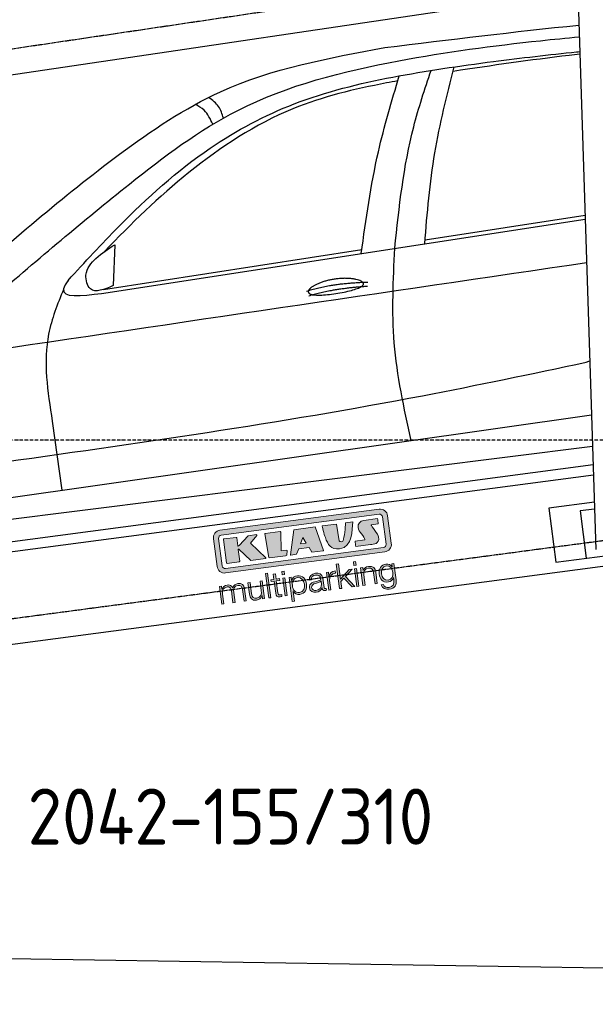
# Model space of a CAD drawing. Header units: millimetres. Extents: x 200 to 5833, y 92 to 4850.
# Tile 2 of 4: x 1731 to 3423, y 92 to 2987. Entities that reach past the tile are written whole.
import ezdxf

# ---------------------------------------------------------------- set-up
doc = ezdxf.new("R2010")
doc.units = ezdxf.units.MM
doc.linetypes.add('GEN3', pattern=[6.25, 5, -1.25])
doc.linetypes.add('GEN7', pattern=[15, 10, -2.5, 0, -2.5])
for name, color, linetype in [('3', 6, 'GEN3'), ('7', 4, 'GEN7'), ('car', 10, 'Continuous'), ('Logo', 7, 'Continuous')]:
    doc.layers.add(name, color=color, linetype=linetype)
doc.styles.get("Standard").update_dxf_attribs({"font": 'ISOCP.SHX'})

# ---------------------------------------------------------------- blocks, each defined once
blk = doc.blocks.new('KLAUS')
at = {"layer": 'Logo'}
h = blk.add_hatch(color=8, dxfattribs=at)
h.dxf.hatch_style = 2
edge = h.paths.add_edge_path()
edge.add_spline(control_points=[(3.6, 29.09), (2.88, 29.09), (2.3, 28.51), (2.3, 27.8), (2.3, 27.8), (2.3, 16.11), (2.3, 16.11), (2.3, 15.39), (2.88, 14.81), (3.6, 14.81), (3.6, 14.81), (71.16, 14.81), (71.16, 14.81), (71.88, 14.81), (72.46, 15.39), (72.46, 16.11), (72.46, 16.11), (72.46, 27.8), (72.46, 27.8), (72.46, 28.51), (71.88, 29.09), (71.16, 29.09), (71.16, 29.09), (3.6, 29.09), (3.6, 29.09), (3.6, 29.09), (3.6, 29.09), (3.6, 29.09)], knot_values=[0, 0, 0, 0, 1, 1, 1, 2, 2, 2, 3, 3, 3, 4, 4, 4, 5, 5, 5, 6, 6, 6, 7, 7, 7, 8, 8, 8, 9, 9, 9, 9], degree=3, periodic=0)
edge = h.paths.add_edge_path()
edge.add_spline(control_points=[(3.35, 31.23), (3.35, 31.23), (71.47, 31.23), (71.47, 31.23), (73.26, 31.23), (74.71, 29.77), (74.71, 27.99), (74.71, 27.99), (74.71, 16.17), (74.71, 16.17), (74.71, 14.38), (73.26, 12.93), (71.47, 12.93), (71.47, 12.93), (3.35, 12.93), (3.35, 12.93), (1.56, 12.93), (0.11, 14.38), (0.11, 16.17), (0.11, 16.17), (0.11, 27.99), (0.11, 27.99), (0.11, 29.77), (1.56, 31.23), (3.35, 31.23), (3.35, 31.23), (3.35, 31.23), (3.35, 31.23)], knot_values=[0, 0, 0, 0, 1, 1, 1, 2, 2, 2, 3, 3, 3, 4, 4, 4, 5, 5, 5, 6, 6, 6, 7, 7, 7, 8, 8, 8, 9, 9, 9, 9], degree=3, periodic=0)
h = blk.add_hatch(color=8, dxfattribs=at)
h.dxf.hatch_style = 2
edge = h.paths.add_edge_path()
edge.add_spline(control_points=[(4.5, 27.33), (4.5, 27.33), (9.7, 27.33), (9.7, 27.33), (9.84, 27.33), (9.96, 27.22), (9.96, 27.08), (9.96, 27.08), (9.96, 23.69), (9.96, 23.69), (9.96, 23.69), (9.94, 23.64), (10.04, 23.59), (10.14, 23.53), (10.2, 23.57), (10.2, 23.57), (10.2, 23.57), (10.51, 23.75), (10.51, 23.75), (10.51, 23.75), (14.94, 27.33), (14.94, 27.33), (14.94, 27.33), (18.41, 27.33), (18.41, 27.33), (18.41, 27.33), (18.49, 27.33), (18.56, 27.2), (18.65, 27.04), (18.53, 26.91), (18.53, 26.91), (18.53, 26.91), (15.49, 24.11), (15.49, 24.11), (15.49, 24.11), (21.14, 17.06), (21.14, 17.06), (21.14, 17.06), (21.13, 16.91), (21.13, 16.91), (21.08, 16.84), (20.99, 16.82), (20.99, 16.82), (20.99, 16.82), (14.7, 16.82), (14.7, 16.82), (14.7, 16.82), (10.26, 22.17), (10.26, 22.17), (10.26, 22.17), (10.19, 22.24), (10.08, 22.21), (9.97, 22.18), (9.96, 22.11), (9.96, 22.11), (9.96, 22.11), (9.96, 17.08), (9.96, 17.08), (9.96, 16.94), (9.84, 16.82), (9.7, 16.82), (9.7, 16.82), (4.5, 16.82), (4.5, 16.82), (4.36, 16.82), (4.25, 16.94), (4.25, 17.08), (4.25, 17.08), (4.25, 27.08), (4.25, 27.08), (4.25, 27.22), (4.36, 27.33), (4.5, 27.33), (4.5, 27.33), (4.5, 27.33), (4.5, 27.33)], knot_values=[0, 0, 0, 0, 1, 1, 1, 2, 2, 2, 3, 3, 3, 4, 4, 4, 5, 5, 5, 6, 6, 6, 7, 7, 7, 8, 8, 8, 9, 9, 9, 10, 10, 10, 11, 11, 11, 12, 12, 12, 13, 13, 13, 14, 14, 14, 15, 15, 15, 16, 16, 16, 17, 17, 17, 18, 18, 18, 19, 19, 19, 20, 20, 20, 21, 21, 21, 22, 22, 22, 23, 23, 23, 24, 24, 24, 25, 25, 25, 25], degree=3, periodic=0)
h = blk.add_hatch(color=8, dxfattribs=at)
h.dxf.hatch_style = 2
h.paths.add_polyline_path([(22.42, 17.06), (21.97, 27.15), (22.24, 27.33), (28.55, 27.33), (28.86, 26.97), (28.01, 19.08), (30.26, 19.07), (30.44, 18.95), (30.08, 16.95), (29.49, 16.82), (22.6, 16.82)])
h = blk.add_hatch(color=8, dxfattribs=at)
h.paths.add_polyline_path([(36.52, 21.01), (38.93, 21.01), (37.87, 23.57)])
h.paths.add_polyline_path([(34.52, 27.33), (43.65, 27.33), (45.76, 16.94), (45.57, 16.82), (40.83, 16.82), (39.89, 18.95), (35.42, 18.95), (34.27, 16.82), (31.78, 16.82), (31.66, 17)])
h = blk.add_hatch(color=8, dxfattribs=at)
h.dxf.hatch_style = 2
edge = h.paths.add_edge_path()
edge.add_spline(control_points=[(52.69, 27.32), (52.69, 27.32), (52.88, 20.14), (52.88, 20.14), (53.01, 19.89), (53.2, 19.77), (53.43, 19.71), (53.91, 19.59), (54.43, 19.57), (54.64, 20.03), (55.23, 21.34), (56.27, 25.45), (56.6, 27.33), (56.6, 27.33), (59.77, 27.33), (59.77, 27.33), (58.77, 23.9), (58.56, 16.82), (52.63, 16.76), (48.72, 16.72), (48.01, 19.35), (47.27, 22.24), (46.89, 23.68), (46.54, 27.33), (46.54, 27.33), (46.54, 27.33), (52.69, 27.32), (52.69, 27.32), (52.69, 27.32), (52.69, 27.32), (52.69, 27.32)], knot_values=[0, 0, 0, 0, 1, 1, 1, 2, 2, 2, 3, 3, 3, 4, 4, 4, 5, 5, 5, 6, 6, 6, 7, 7, 7, 8, 8, 8, 9, 9, 9, 10, 10, 10, 10], degree=3, periodic=0)
h = blk.add_hatch(color=8, dxfattribs=at)
h.dxf.hatch_style = 2
edge = h.paths.add_edge_path()
edge.add_spline(control_points=[(64.46, 27.33), (64.46, 27.33), (70.31, 27.33), (70.31, 27.33), (70.31, 26.52), (70.31, 26.02), (70.31, 25.12), (70.31, 25.12), (67.3, 25.12), (67.3, 25.12), (67.24, 25.04), (67.25, 25.11), (67.25, 24.91), (67.25, 24.88), (69.73, 20.38), (69.73, 19.57), (69.73, 16.4), (67.22, 16.81), (65.9, 16.82), (65.9, 16.82), (59.59, 16.82), (59.59, 16.82), (59.59, 17.76), (59.59, 18.23), (59.59, 19.14), (59.59, 19.14), (63.75, 19.14), (63.75, 19.14), (63.82, 19.22), (63.81, 19.11), (63.81, 19.31), (63.81, 20.32), (61.58, 23.06), (61.58, 24.63), (61.58, 26.33), (62.83, 27.34), (64.46, 27.33), (64.46, 27.33), (64.46, 27.33), (64.46, 27.33)], knot_values=[0, 0, 0, 0, 1, 1, 1, 2, 2, 2, 3, 3, 3, 4, 4, 4, 5, 5, 5, 6, 6, 6, 7, 7, 7, 8, 8, 8, 9, 9, 9, 10, 10, 10, 11, 11, 11, 12, 12, 12, 13, 13, 13, 13], degree=3, periodic=0)
h = blk.add_hatch(color=30, dxfattribs=at)
h.dxf.hatch_style = 2
h.paths.add_polyline_path([(20.07, 0), (20.99, 0), (20.99, 10.45), (20.07, 10.45)])
h = blk.add_hatch(color=30, dxfattribs=at)
h.dxf.hatch_style = 2
edge = h.paths.add_edge_path()
edge.add_spline(control_points=[(24.22, 9.82), (24.22, 9.82), (23.3, 9.82), (23.3, 9.82), (23.3, 9.82), (23.3, 7.55), (23.3, 7.55), (23.3, 7.55), (21.98, 7.55), (21.98, 7.55), (21.98, 7.55), (21.98, 6.78), (21.98, 6.78), (21.98, 6.78), (23.3, 6.78), (23.3, 6.78), (23.3, 6.78), (23.3, 1.61), (23.3, 1.61), (23.28, 0.32), (23.71, -0.09), (24.94, -0.09), (25.22, -0.09), (25.48, -0.06), (25.76, -0.06), (25.76, -0.06), (25.76, 0.73), (25.76, 0.73), (25.5, 0.7), (25.23, 0.69), (24.97, 0.69), (24.31, 0.73), (24.22, 1.08), (24.22, 1.68), (24.22, 1.68), (24.22, 6.78), (24.22, 6.78), (24.22, 6.78), (25.76, 6.78), (25.76, 6.78), (25.76, 6.78), (25.76, 7.55), (25.76, 7.55), (25.76, 7.55), (24.22, 7.55), (24.22, 7.55), (24.22, 7.55), (24.22, 9.82), (24.22, 9.82), (24.22, 9.82), (24.22, 9.82), (24.22, 9.82)], knot_values=[0, 0, 0, 0, 1, 1, 1, 2, 2, 2, 3, 3, 3, 4, 4, 4, 5, 5, 5, 6, 6, 6, 7, 7, 7, 8, 8, 8, 9, 9, 9, 10, 10, 10, 11, 11, 11, 12, 12, 12, 13, 13, 13, 14, 14, 14, 15, 15, 15, 16, 16, 16, 17, 17, 17, 17], degree=3, periodic=0)
h = blk.add_hatch(color=30, dxfattribs=at)
h.paths.add_polyline_path([(27.1, 0), (28.03, 0), (28.03, 7.55), (27.1, 7.55)])
h.paths.add_polyline_path([(27.1, 8.98), (28.03, 8.98), (28.03, 10.45), (27.1, 10.45)])
h = blk.add_hatch(color=30, dxfattribs=at)
h.dxf.hatch_style = 2
h.paths.add_polyline_path([(50.4, 0), (51.32, 0), (51.32, 2.87), (52.82, 4.11), (55.8, 0), (56.96, 0), (53.52, 4.76), (56.74, 7.55), (55.51, 7.55), (51.32, 3.89), (51.32, 10.45), (50.4, 10.45)])
h = blk.add_hatch(color=30, dxfattribs=at)
h.paths.add_polyline_path([(57.74, 0), (58.66, 0), (58.66, 7.55), (57.74, 7.55)])
h.paths.add_polyline_path([(57.74, 8.98), (58.66, 8.98), (58.66, 10.45), (57.74, 10.45)])
h = blk.add_hatch(color=30, dxfattribs=at)
h.dxf.hatch_style = 2
edge = h.paths.add_edge_path()
edge.add_spline(control_points=[(0, 0), (0, 0), (0.92, 0), (0.92, 0), (0.92, 0), (0.92, 4.22), (0.92, 4.22), (0.94, 5.8), (1.58, 7), (3.18, 7), (4.35, 7), (4.77, 6.15), (4.76, 5.12), (4.76, 5.12), (4.76, 0), (4.76, 0), (4.76, 0), (5.68, 0), (5.68, 0), (5.68, 0), (5.68, 4.27), (5.68, 4.27), (5.68, 5.68), (6.14, 7), (7.73, 7), (9.05, 7), (9.52, 6.32), (9.52, 5.08), (9.52, 5.08), (9.52, 0), (9.52, 0), (9.52, 0), (10.44, 0), (10.44, 0), (10.44, 0), (10.44, 5.12), (10.44, 5.12), (10.44, 6.91), (9.59, 7.77), (7.94, 7.77), (6.94, 7.77), (5.99, 7.29), (5.54, 6.3), (5.26, 7.29), (4.36, 7.77), (3.37, 7.77), (2.17, 7.77), (1.38, 7.19), (0.89, 6.28), (0.89, 6.28), (0.85, 6.28), (0.85, 6.28), (0.85, 6.28), (0.85, 7.55), (0.85, 7.55), (0.85, 7.55), (0, 7.55), (0, 7.55), (0, 7.55), (0, 0), (0, 0), (0, 0), (0, 0), (0, 0)], knot_values=[0, 0, 0, 0, 1, 1, 1, 2, 2, 2, 3, 3, 3, 4, 4, 4, 5, 5, 5, 6, 6, 6, 7, 7, 7, 8, 8, 8, 9, 9, 9, 10, 10, 10, 11, 11, 11, 12, 12, 12, 13, 13, 13, 14, 14, 14, 15, 15, 15, 16, 16, 16, 17, 17, 17, 18, 18, 18, 19, 19, 19, 20, 20, 20, 21, 21, 21, 21], degree=3, periodic=0)
h = blk.add_hatch(color=30, dxfattribs=at)
h.dxf.hatch_style = 2
edge = h.paths.add_edge_path()
edge.add_spline(control_points=[(18.31, 7.55), (18.31, 7.55), (17.39, 7.55), (17.39, 7.55), (17.39, 7.55), (17.39, 3.59), (17.39, 3.59), (17.39, 2.05), (16.7, 0.56), (15.12, 0.56), (13.66, 0.56), (13.15, 1.27), (13.1, 2.64), (13.1, 2.64), (13.1, 7.55), (13.1, 7.55), (13.1, 7.55), (12.18, 7.55), (12.18, 7.55), (12.18, 7.55), (12.18, 2.65), (12.18, 2.65), (12.18, 0.89), (12.93, -0.22), (14.83, -0.22), (15.96, -0.22), (16.95, 0.35), (17.44, 1.36), (17.44, 1.36), (17.47, 1.36), (17.47, 1.36), (17.47, 1.36), (17.47, 0), (17.47, 0), (17.47, 0), (18.31, 0), (18.31, 0), (18.31, 0), (18.31, 7.55), (18.31, 7.55), (18.31, 7.55), (18.31, 7.55), (18.31, 7.55)], knot_values=[0, 0, 0, 0, 1, 1, 1, 2, 2, 2, 3, 3, 3, 4, 4, 4, 5, 5, 5, 6, 6, 6, 7, 7, 7, 8, 8, 8, 9, 9, 9, 10, 10, 10, 11, 11, 11, 12, 12, 12, 13, 13, 13, 14, 14, 14, 14], degree=3, periodic=0)
h = blk.add_hatch(color=30, dxfattribs=at)
edge = h.paths.add_edge_path()
edge.add_spline(control_points=[(35.84, 3.78), (35.84, 2.21), (35.12, 0.56), (33.37, 0.56), (31.4, 0.56), (30.72, 2.21), (30.72, 3.78), (30.72, 5.49), (31.33, 7), (33.37, 7), (35.12, 7), (35.84, 5.34), (35.84, 3.78), (35.84, 3.78), (35.84, 3.78), (35.84, 3.78)], knot_values=[0, 0, 0, 0, 1, 1, 1, 2, 2, 2, 3, 3, 3, 4, 4, 4, 5, 5, 5, 5], degree=3, periodic=0)
edge = h.paths.add_edge_path()
edge.add_spline(control_points=[(29.79, -2.8), (29.79, -2.8), (30.72, -2.8), (30.72, -2.8), (30.72, -2.8), (30.72, 1.43), (30.72, 1.43), (30.72, 1.43), (30.74, 1.43), (30.74, 1.43), (31.14, 0.35), (32.24, -0.22), (33.37, -0.22), (35.66, -0.22), (36.76, 1.64), (36.76, 3.78), (36.76, 5.91), (35.66, 7.77), (33.37, 7.77), (32.15, 7.77), (31.1, 7.14), (30.67, 6.12), (30.67, 6.12), (30.64, 6.12), (30.64, 6.12), (30.64, 6.12), (30.64, 7.55), (30.64, 7.55), (30.64, 7.55), (29.79, 7.55), (29.79, 7.55), (29.79, 7.55), (29.79, -2.8), (29.79, -2.8), (29.79, -2.8), (29.79, -2.8), (29.79, -2.8)], knot_values=[0, 0, 0, 0, 1, 1, 1, 2, 2, 2, 3, 3, 3, 4, 4, 4, 5, 5, 5, 6, 6, 6, 7, 7, 7, 8, 8, 8, 9, 9, 9, 10, 10, 10, 11, 11, 11, 12, 12, 12, 12], degree=3, periodic=0)
h = blk.add_hatch(color=30, dxfattribs=at)
edge = h.paths.add_edge_path()
edge.add_spline(control_points=[(43.03, 2.93), (43.04, 1.45), (41.8, 0.56), (40.39, 0.56), (39.53, 0.56), (38.71, 1.13), (38.71, 2.05), (38.71, 3.53), (40.66, 3.51), (42.22, 3.79), (42.47, 3.84), (42.88, 3.91), (43, 4.13), (43, 4.13), (43.03, 4.13), (43.03, 4.13), (43.03, 4.13), (43.03, 2.93), (43.03, 2.93), (43.03, 2.93), (43.03, 2.93), (43.03, 2.93)], knot_values=[0, 0, 0, 0, 1, 1, 1, 2, 2, 2, 3, 3, 3, 4, 4, 4, 5, 5, 5, 6, 6, 6, 7, 7, 7, 7], degree=3, periodic=0)
edge = h.paths.add_edge_path()
edge.add_spline(control_points=[(39.03, 5.24), (39.06, 6.47), (39.91, 7), (41.05, 7), (42.14, 7), (43.03, 6.69), (43.03, 5.45), (43.03, 4.61), (42.6, 4.51), (41.84, 4.42), (39.85, 4.19), (37.79, 4.11), (37.79, 1.99), (37.79, 0.47), (38.93, -0.22), (40.32, -0.22), (41.77, -0.22), (42.43, 0.34), (43.07, 1.32), (43.07, 1.32), (43.1, 1.32), (43.1, 1.32), (43.1, 0.53), (43.25, 0), (44.19, 0), (44.43, 0), (44.58, 0.01), (44.79, 0.06), (44.79, 0.06), (44.79, 0.83), (44.79, 0.83), (44.71, 0.81), (44.6, 0.78), (44.49, 0.78), (44.13, 0.78), (43.95, 0.98), (43.95, 1.33), (43.95, 1.33), (43.95, 5.34), (43.95, 5.34), (43.95, 7.36), (42.5, 7.77), (41.17, 7.77), (39.44, 7.77), (38.2, 7.01), (38.11, 5.24), (38.11, 5.24), (39.03, 5.24), (39.03, 5.24), (39.03, 5.24), (39.03, 5.24), (39.03, 5.24)], knot_values=[0, 0, 0, 0, 1, 1, 1, 2, 2, 2, 3, 3, 3, 4, 4, 4, 5, 5, 5, 6, 6, 6, 7, 7, 7, 8, 8, 8, 9, 9, 9, 10, 10, 10, 11, 11, 11, 12, 12, 12, 13, 13, 13, 14, 14, 14, 15, 15, 15, 16, 16, 16, 17, 17, 17, 17], degree=3, periodic=0)
h = blk.add_hatch(color=30, dxfattribs=at)
h.dxf.hatch_style = 2
edge = h.paths.add_edge_path()
edge.add_spline(control_points=[(45.79, 0), (45.79, 0), (46.71, 0), (46.71, 0), (46.71, 0), (46.71, 4.03), (46.71, 4.03), (46.71, 5.59), (47.85, 6.82), (49.52, 6.73), (49.52, 6.73), (49.52, 7.66), (49.52, 7.66), (48.16, 7.72), (47.14, 7), (46.67, 5.78), (46.67, 5.78), (46.64, 5.78), (46.64, 5.78), (46.64, 5.78), (46.64, 7.55), (46.64, 7.55), (46.64, 7.55), (45.79, 7.55), (45.79, 7.55), (45.79, 7.55), (45.79, 0), (45.79, 0), (45.79, 0), (45.79, 0), (45.79, 0)], knot_values=[0, 0, 0, 0, 1, 1, 1, 2, 2, 2, 3, 3, 3, 4, 4, 4, 5, 5, 5, 6, 6, 6, 7, 7, 7, 8, 8, 8, 9, 9, 9, 10, 10, 10, 10], degree=3, periodic=0)
h = blk.add_hatch(color=30, dxfattribs=at)
h.dxf.hatch_style = 2
edge = h.paths.add_edge_path()
edge.add_spline(control_points=[(60.41, 0), (60.41, 0), (61.33, 0), (61.33, 0), (61.33, 0), (61.33, 4.41), (61.33, 4.41), (61.36, 5.89), (62.24, 7), (63.7, 7), (65.2, 7), (65.62, 6.02), (65.62, 4.71), (65.62, 4.71), (65.62, 0), (65.62, 0), (65.62, 0), (66.54, 0), (66.54, 0), (66.54, 0), (66.54, 4.86), (66.54, 4.86), (66.54, 6.66), (65.9, 7.77), (63.78, 7.77), (62.71, 7.77), (61.7, 7.16), (61.36, 6.25), (61.36, 6.25), (61.33, 6.25), (61.33, 6.25), (61.33, 6.25), (61.33, 7.55), (61.33, 7.55), (61.33, 7.55), (60.41, 7.55), (60.41, 7.55), (60.41, 7.55), (60.41, 0), (60.41, 0), (60.41, 0), (60.41, 0), (60.41, 0)], knot_values=[0, 0, 0, 0, 1, 1, 1, 2, 2, 2, 3, 3, 3, 4, 4, 4, 5, 5, 5, 6, 6, 6, 7, 7, 7, 8, 8, 8, 9, 9, 9, 10, 10, 10, 11, 11, 11, 12, 12, 12, 13, 13, 13, 14, 14, 14, 14], degree=3, periodic=0)
h = blk.add_hatch(color=30, dxfattribs=at)
edge = h.paths.add_edge_path()
edge.add_spline(control_points=[(71.32, 0.86), (69.62, 0.86), (68.83, 2.34), (68.83, 3.86), (68.83, 5.43), (69.56, 7), (71.32, 7), (73.06, 7), (73.75, 5.34), (73.75, 3.86), (73.75, 2.33), (72.91, 0.86), (71.32, 0.86), (71.32, 0.86), (71.32, 0.86), (71.32, 0.86)], knot_values=[0, 0, 0, 0, 1, 1, 1, 2, 2, 2, 3, 3, 3, 4, 4, 4, 5, 5, 5, 5], degree=3, periodic=0)
edge = h.paths.add_edge_path()
edge.add_spline(control_points=[(74.67, 7.55), (74.67, 7.55), (73.75, 7.55), (73.75, 7.55), (73.75, 7.55), (73.75, 6.25), (73.75, 6.25), (73.75, 6.25), (73.72, 6.25), (73.72, 6.25), (73.35, 7.09), (72.41, 7.77), (71.32, 7.77), (69.13, 7.77), (67.9, 6.05), (67.9, 3.97), (67.9, 1.82), (68.9, 0.09), (71.32, 0.09), (72.4, 0.09), (73.29, 0.72), (73.72, 1.64), (73.72, 1.64), (73.75, 1.64), (73.75, 1.64), (73.75, 1.64), (73.75, 0.61), (73.75, 0.61), (73.75, -1.23), (73.01, -2.24), (71.32, -2.24), (70.29, -2.24), (69.31, -1.85), (69.1, -0.73), (69.1, -0.73), (68.18, -0.73), (68.18, -0.73), (68.31, -2.34), (69.81, -3.02), (71.32, -3.02), (73.79, -3.02), (74.65, -1.64), (74.67, 0.61), (74.67, 0.61), (74.67, 7.55), (74.67, 7.55), (74.67, 7.55), (74.67, 7.55), (74.67, 7.55)], knot_values=[0, 0, 0, 0, 1, 1, 1, 2, 2, 2, 3, 3, 3, 4, 4, 4, 5, 5, 5, 6, 6, 6, 7, 7, 7, 8, 8, 8, 9, 9, 9, 10, 10, 10, 11, 11, 11, 12, 12, 12, 13, 13, 13, 14, 14, 14, 15, 15, 15, 16, 16, 16, 16], degree=3, periodic=0)
at = {"layer": 'Logo', "lineweight": 0}
for points in [[(22.42, 17.06), (21.97, 27.15), (22.24, 27.33), (28.55, 27.33), (28.86, 26.97), (28.01, 19.08), (30.26, 19.07), (30.44, 18.95), (30.08, 16.95), (29.49, 16.82), (22.6, 16.82), (22.42, 17.06), (22.42, 17.06)], [(34.52, 27.33), (43.65, 27.33), (45.76, 16.94), (45.57, 16.82), (40.83, 16.82), (39.89, 18.95), (35.42, 18.95), (34.27, 16.82), (31.78, 16.82), (31.66, 17), (34.52, 27.33), (34.52, 27.33)], [(36.52, 21.01), (38.93, 21.01), (37.87, 23.57), (36.52, 21.01), (36.52, 21.01)], [(20.07, 0), (20.99, 0), (20.99, 10.45), (20.07, 10.45), (20.07, 0), (20.07, 0)], [(27.1, 8.98), (28.03, 8.98), (28.03, 10.45), (27.1, 10.45), (27.1, 8.98), (27.1, 8.98)], [(50.4, 0), (51.32, 0), (51.32, 2.87), (52.82, 4.11), (55.8, 0), (56.96, 0), (53.52, 4.76), (56.74, 7.55), (55.51, 7.55), (51.32, 3.89), (51.32, 10.45), (50.4, 10.45), (50.4, 0), (50.4, 0)], [(57.74, 8.98), (58.66, 8.98), (58.66, 10.45), (57.74, 10.45), (57.74, 8.98), (57.74, 8.98)], [(27.1, 0), (28.03, 0), (28.03, 7.55), (27.1, 7.55), (27.1, 0), (27.1, 0)], [(57.74, 0), (58.66, 0), (58.66, 7.55), (57.74, 7.55), (57.74, 0), (57.74, 0)]]:
    blk.add_lwpolyline(points, dxfattribs=at)
for points, knots in [([(3.35, 31.23), (3.35, 31.23), (71.47, 31.23), (71.47, 31.23), (73.26, 31.23), (74.71, 29.77), (74.71, 27.99), (74.71, 27.99), (74.71, 16.17), (74.71, 16.17), (74.71, 14.38), (73.26, 12.93), (71.47, 12.93), (71.47, 12.93), (3.35, 12.93), (3.35, 12.93), (1.56, 12.93), (0.11, 14.38), (0.11, 16.17), (0.11, 16.17), (0.11, 27.99), (0.11, 27.99), (0.11, 29.77), (1.56, 31.23), (3.35, 31.23), (3.35, 31.23), (3.35, 31.23), (3.35, 31.23)], [0, 0, 0, 0, 1, 1, 1, 2, 2, 2, 3, 3, 3, 4, 4, 4, 5, 5, 5, 6, 6, 6, 7, 7, 7, 8, 8, 8, 9, 9, 9, 9]), ([(3.6, 29.09), (2.88, 29.09), (2.3, 28.51), (2.3, 27.8), (2.3, 27.8), (2.3, 16.11), (2.3, 16.11), (2.3, 15.39), (2.88, 14.81), (3.6, 14.81), (3.6, 14.81), (71.16, 14.81), (71.16, 14.81), (71.88, 14.81), (72.46, 15.39), (72.46, 16.11), (72.46, 16.11), (72.46, 27.8), (72.46, 27.8), (72.46, 28.51), (71.88, 29.09), (71.16, 29.09), (71.16, 29.09), (3.6, 29.09), (3.6, 29.09), (3.6, 29.09), (3.6, 29.09), (3.6, 29.09)], [0, 0, 0, 0, 1, 1, 1, 2, 2, 2, 3, 3, 3, 4, 4, 4, 5, 5, 5, 6, 6, 6, 7, 7, 7, 8, 8, 8, 9, 9, 9, 9]), ([(4.5, 27.33), (4.5, 27.33), (9.7, 27.33), (9.7, 27.33), (9.84, 27.33), (9.96, 27.22), (9.96, 27.08), (9.96, 27.08), (9.96, 23.69), (9.96, 23.69), (9.96, 23.69), (9.94, 23.64), (10.04, 23.59), (10.14, 23.53), (10.2, 23.57), (10.2, 23.57), (10.2, 23.57), (10.51, 23.75), (10.51, 23.75), (10.51, 23.75), (14.94, 27.33), (14.94, 27.33), (14.94, 27.33), (18.41, 27.33), (18.41, 27.33), (18.41, 27.33), (18.49, 27.33), (18.56, 27.2), (18.65, 27.04), (18.53, 26.91), (18.53, 26.91), (18.53, 26.91), (15.49, 24.11), (15.49, 24.11), (15.49, 24.11), (21.14, 17.06), (21.14, 17.06), (21.14, 17.06), (21.13, 16.91), (21.13, 16.91), (21.08, 16.84), (20.99, 16.82), (20.99, 16.82), (20.99, 16.82), (14.7, 16.82), (14.7, 16.82), (14.7, 16.82), (10.26, 22.17), (10.26, 22.17), (10.26, 22.17), (10.19, 22.24), (10.08, 22.21), (9.97, 22.18), (9.96, 22.11), (9.96, 22.11), (9.96, 22.11), (9.96, 17.08), (9.96, 17.08), (9.96, 16.94), (9.84, 16.82), (9.7, 16.82), (9.7, 16.82), (4.5, 16.82), (4.5, 16.82), (4.36, 16.82), (4.25, 16.94), (4.25, 17.08), (4.25, 17.08), (4.25, 27.08), (4.25, 27.08), (4.25, 27.22), (4.36, 27.33), (4.5, 27.33), (4.5, 27.33), (4.5, 27.33), (4.5, 27.33)], [0, 0, 0, 0, 1, 1, 1, 2, 2, 2, 3, 3, 3, 4, 4, 4, 5, 5, 5, 6, 6, 6, 7, 7, 7, 8, 8, 8, 9, 9, 9, 10, 10, 10, 11, 11, 11, 12, 12, 12, 13, 13, 13, 14, 14, 14, 15, 15, 15, 16, 16, 16, 17, 17, 17, 18, 18, 18, 19, 19, 19, 20, 20, 20, 21, 21, 21, 22, 22, 22, 23, 23, 23, 24, 24, 24, 25, 25, 25, 25]), ([(52.69, 27.32), (52.69, 27.32), (52.88, 20.14), (52.88, 20.14), (53.01, 19.89), (53.2, 19.77), (53.43, 19.71), (53.91, 19.59), (54.43, 19.57), (54.64, 20.03), (55.23, 21.34), (56.27, 25.45), (56.6, 27.33), (56.6, 27.33), (59.77, 27.33), (59.77, 27.33), (58.77, 23.9), (58.56, 16.82), (52.63, 16.76), (48.72, 16.72), (48.01, 19.35), (47.27, 22.24), (46.89, 23.68), (46.54, 27.33), (46.54, 27.33), (46.54, 27.33), (52.69, 27.32), (52.69, 27.32), (52.69, 27.32), (52.69, 27.32), (52.69, 27.32)], [0, 0, 0, 0, 1, 1, 1, 2, 2, 2, 3, 3, 3, 4, 4, 4, 5, 5, 5, 6, 6, 6, 7, 7, 7, 8, 8, 8, 9, 9, 9, 10, 10, 10, 10]), ([(64.46, 27.33), (64.46, 27.33), (70.31, 27.33), (70.31, 27.33), (70.31, 26.52), (70.31, 26.02), (70.31, 25.12), (70.31, 25.12), (67.3, 25.12), (67.3, 25.12), (67.24, 25.04), (67.25, 25.11), (67.25, 24.91), (67.25, 24.88), (69.73, 20.38), (69.73, 19.57), (69.73, 16.4), (67.22, 16.81), (65.9, 16.82), (65.9, 16.82), (59.59, 16.82), (59.59, 16.82), (59.59, 17.76), (59.59, 18.23), (59.59, 19.14), (59.59, 19.14), (63.75, 19.14), (63.75, 19.14), (63.82, 19.22), (63.81, 19.11), (63.81, 19.31), (63.81, 20.32), (61.58, 23.06), (61.58, 24.63), (61.58, 26.33), (62.83, 27.34), (64.46, 27.33), (64.46, 27.33), (64.46, 27.33), (64.46, 27.33)], [0, 0, 0, 0, 1, 1, 1, 2, 2, 2, 3, 3, 3, 4, 4, 4, 5, 5, 5, 6, 6, 6, 7, 7, 7, 8, 8, 8, 9, 9, 9, 10, 10, 10, 11, 11, 11, 12, 12, 12, 13, 13, 13, 13]), ([(24.22, 9.82), (24.22, 9.82), (23.3, 9.82), (23.3, 9.82), (23.3, 9.82), (23.3, 7.55), (23.3, 7.55), (23.3, 7.55), (21.98, 7.55), (21.98, 7.55), (21.98, 7.55), (21.98, 6.78), (21.98, 6.78), (21.98, 6.78), (23.3, 6.78), (23.3, 6.78), (23.3, 6.78), (23.3, 1.61), (23.3, 1.61), (23.28, 0.32), (23.71, -0.09), (24.94, -0.09), (25.22, -0.09), (25.48, -0.06), (25.76, -0.06), (25.76, -0.06), (25.76, 0.73), (25.76, 0.73), (25.5, 0.7), (25.23, 0.69), (24.97, 0.69), (24.31, 0.73), (24.22, 1.08), (24.22, 1.68), (24.22, 1.68), (24.22, 6.78), (24.22, 6.78), (24.22, 6.78), (25.76, 6.78), (25.76, 6.78), (25.76, 6.78), (25.76, 7.55), (25.76, 7.55), (25.76, 7.55), (24.22, 7.55), (24.22, 7.55), (24.22, 7.55), (24.22, 9.82), (24.22, 9.82), (24.22, 9.82), (24.22, 9.82), (24.22, 9.82)], [0, 0, 0, 0, 1, 1, 1, 2, 2, 2, 3, 3, 3, 4, 4, 4, 5, 5, 5, 6, 6, 6, 7, 7, 7, 8, 8, 8, 9, 9, 9, 10, 10, 10, 11, 11, 11, 12, 12, 12, 13, 13, 13, 14, 14, 14, 15, 15, 15, 16, 16, 16, 17, 17, 17, 17]), ([(0, 0), (0, 0), (0.92, 0), (0.92, 0), (0.92, 0), (0.92, 4.22), (0.92, 4.22), (0.94, 5.8), (1.58, 7), (3.18, 7), (4.35, 7), (4.77, 6.15), (4.76, 5.12), (4.76, 5.12), (4.76, 0), (4.76, 0), (4.76, 0), (5.68, 0), (5.68, 0), (5.68, 0), (5.68, 4.27), (5.68, 4.27), (5.68, 5.68), (6.14, 7), (7.73, 7), (9.05, 7), (9.52, 6.32), (9.52, 5.08), (9.52, 5.08), (9.52, 0), (9.52, 0), (9.52, 0), (10.44, 0), (10.44, 0), (10.44, 0), (10.44, 5.12), (10.44, 5.12), (10.44, 6.91), (9.59, 7.77), (7.94, 7.77), (6.94, 7.77), (5.99, 7.29), (5.54, 6.3), (5.26, 7.29), (4.36, 7.77), (3.37, 7.77), (2.17, 7.77), (1.38, 7.19), (0.89, 6.28), (0.89, 6.28), (0.85, 6.28), (0.85, 6.28), (0.85, 6.28), (0.85, 7.55), (0.85, 7.55), (0.85, 7.55), (0, 7.55), (0, 7.55), (0, 7.55), (0, 0), (0, 0), (0, 0), (0, 0), (0, 0)], [0, 0, 0, 0, 1, 1, 1, 2, 2, 2, 3, 3, 3, 4, 4, 4, 5, 5, 5, 6, 6, 6, 7, 7, 7, 8, 8, 8, 9, 9, 9, 10, 10, 10, 11, 11, 11, 12, 12, 12, 13, 13, 13, 14, 14, 14, 15, 15, 15, 16, 16, 16, 17, 17, 17, 18, 18, 18, 19, 19, 19, 20, 20, 20, 21, 21, 21, 21]), ([(18.31, 7.55), (18.31, 7.55), (17.39, 7.55), (17.39, 7.55), (17.39, 7.55), (17.39, 3.59), (17.39, 3.59), (17.39, 2.05), (16.7, 0.56), (15.12, 0.56), (13.66, 0.56), (13.15, 1.27), (13.1, 2.64), (13.1, 2.64), (13.1, 7.55), (13.1, 7.55), (13.1, 7.55), (12.18, 7.55), (12.18, 7.55), (12.18, 7.55), (12.18, 2.65), (12.18, 2.65), (12.18, 0.89), (12.93, -0.22), (14.83, -0.22), (15.96, -0.22), (16.95, 0.35), (17.44, 1.36), (17.44, 1.36), (17.47, 1.36), (17.47, 1.36), (17.47, 1.36), (17.47, 0), (17.47, 0), (17.47, 0), (18.31, 0), (18.31, 0), (18.31, 0), (18.31, 7.55), (18.31, 7.55), (18.31, 7.55), (18.31, 7.55), (18.31, 7.55)], [0, 0, 0, 0, 1, 1, 1, 2, 2, 2, 3, 3, 3, 4, 4, 4, 5, 5, 5, 6, 6, 6, 7, 7, 7, 8, 8, 8, 9, 9, 9, 10, 10, 10, 11, 11, 11, 12, 12, 12, 13, 13, 13, 14, 14, 14, 14]), ([(29.79, -2.8), (29.79, -2.8), (30.72, -2.8), (30.72, -2.8), (30.72, -2.8), (30.72, 1.43), (30.72, 1.43), (30.72, 1.43), (30.74, 1.43), (30.74, 1.43), (31.14, 0.35), (32.24, -0.22), (33.37, -0.22), (35.66, -0.22), (36.76, 1.64), (36.76, 3.78), (36.76, 5.91), (35.66, 7.77), (33.37, 7.77), (32.15, 7.77), (31.1, 7.14), (30.67, 6.12), (30.67, 6.12), (30.64, 6.12), (30.64, 6.12), (30.64, 6.12), (30.64, 7.55), (30.64, 7.55), (30.64, 7.55), (29.79, 7.55), (29.79, 7.55), (29.79, 7.55), (29.79, -2.8), (29.79, -2.8), (29.79, -2.8), (29.79, -2.8), (29.79, -2.8)], [0, 0, 0, 0, 1, 1, 1, 2, 2, 2, 3, 3, 3, 4, 4, 4, 5, 5, 5, 6, 6, 6, 7, 7, 7, 8, 8, 8, 9, 9, 9, 10, 10, 10, 11, 11, 11, 12, 12, 12, 12]), ([(35.84, 3.78), (35.84, 2.21), (35.12, 0.56), (33.37, 0.56), (31.4, 0.56), (30.72, 2.21), (30.72, 3.78), (30.72, 5.49), (31.33, 7), (33.37, 7), (35.12, 7), (35.84, 5.34), (35.84, 3.78), (35.84, 3.78), (35.84, 3.78), (35.84, 3.78)], [0, 0, 0, 0, 1, 1, 1, 2, 2, 2, 3, 3, 3, 4, 4, 4, 5, 5, 5, 5]), ([(39.03, 5.24), (39.06, 6.47), (39.91, 7), (41.05, 7), (42.14, 7), (43.03, 6.69), (43.03, 5.45), (43.03, 4.61), (42.6, 4.51), (41.84, 4.42), (39.85, 4.19), (37.79, 4.11), (37.79, 1.99), (37.79, 0.47), (38.93, -0.22), (40.32, -0.22), (41.77, -0.22), (42.43, 0.34), (43.07, 1.32), (43.07, 1.32), (43.1, 1.32), (43.1, 1.32), (43.1, 0.53), (43.25, 0), (44.19, 0), (44.43, 0), (44.58, 0.01), (44.79, 0.06), (44.79, 0.06), (44.79, 0.83), (44.79, 0.83), (44.71, 0.81), (44.6, 0.78), (44.49, 0.78), (44.13, 0.78), (43.95, 0.98), (43.95, 1.33), (43.95, 1.33), (43.95, 5.34), (43.95, 5.34), (43.95, 7.36), (42.5, 7.77), (41.17, 7.77), (39.44, 7.77), (38.2, 7.01), (38.11, 5.24), (38.11, 5.24), (39.03, 5.24), (39.03, 5.24), (39.03, 5.24), (39.03, 5.24), (39.03, 5.24)], [0, 0, 0, 0, 1, 1, 1, 2, 2, 2, 3, 3, 3, 4, 4, 4, 5, 5, 5, 6, 6, 6, 7, 7, 7, 8, 8, 8, 9, 9, 9, 10, 10, 10, 11, 11, 11, 12, 12, 12, 13, 13, 13, 14, 14, 14, 15, 15, 15, 16, 16, 16, 17, 17, 17, 17]), ([(45.79, 0), (45.79, 0), (46.71, 0), (46.71, 0), (46.71, 0), (46.71, 4.03), (46.71, 4.03), (46.71, 5.59), (47.85, 6.82), (49.52, 6.73), (49.52, 6.73), (49.52, 7.66), (49.52, 7.66), (48.16, 7.72), (47.14, 7), (46.67, 5.78), (46.67, 5.78), (46.64, 5.78), (46.64, 5.78), (46.64, 5.78), (46.64, 7.55), (46.64, 7.55), (46.64, 7.55), (45.79, 7.55), (45.79, 7.55), (45.79, 7.55), (45.79, 0), (45.79, 0), (45.79, 0), (45.79, 0), (45.79, 0)], [0, 0, 0, 0, 1, 1, 1, 2, 2, 2, 3, 3, 3, 4, 4, 4, 5, 5, 5, 6, 6, 6, 7, 7, 7, 8, 8, 8, 9, 9, 9, 10, 10, 10, 10]), ([(60.41, 0), (60.41, 0), (61.33, 0), (61.33, 0), (61.33, 0), (61.33, 4.41), (61.33, 4.41), (61.36, 5.89), (62.24, 7), (63.7, 7), (65.2, 7), (65.62, 6.02), (65.62, 4.71), (65.62, 4.71), (65.62, 0), (65.62, 0), (65.62, 0), (66.54, 0), (66.54, 0), (66.54, 0), (66.54, 4.86), (66.54, 4.86), (66.54, 6.66), (65.9, 7.77), (63.78, 7.77), (62.71, 7.77), (61.7, 7.16), (61.36, 6.25), (61.36, 6.25), (61.33, 6.25), (61.33, 6.25), (61.33, 6.25), (61.33, 7.55), (61.33, 7.55), (61.33, 7.55), (60.41, 7.55), (60.41, 7.55), (60.41, 7.55), (60.41, 0), (60.41, 0), (60.41, 0), (60.41, 0), (60.41, 0)], [0, 0, 0, 0, 1, 1, 1, 2, 2, 2, 3, 3, 3, 4, 4, 4, 5, 5, 5, 6, 6, 6, 7, 7, 7, 8, 8, 8, 9, 9, 9, 10, 10, 10, 11, 11, 11, 12, 12, 12, 13, 13, 13, 14, 14, 14, 14]), ([(74.67, 7.55), (74.67, 7.55), (73.75, 7.55), (73.75, 7.55), (73.75, 7.55), (73.75, 6.25), (73.75, 6.25), (73.75, 6.25), (73.72, 6.25), (73.72, 6.25), (73.35, 7.09), (72.41, 7.77), (71.32, 7.77), (69.13, 7.77), (67.9, 6.05), (67.9, 3.97), (67.9, 1.82), (68.9, 0.09), (71.32, 0.09), (72.4, 0.09), (73.29, 0.72), (73.72, 1.64), (73.72, 1.64), (73.75, 1.64), (73.75, 1.64), (73.75, 1.64), (73.75, 0.61), (73.75, 0.61), (73.75, -1.23), (73.01, -2.24), (71.32, -2.24), (70.29, -2.24), (69.31, -1.85), (69.1, -0.73), (69.1, -0.73), (68.18, -0.73), (68.18, -0.73), (68.31, -2.34), (69.81, -3.02), (71.32, -3.02), (73.79, -3.02), (74.65, -1.64), (74.67, 0.61), (74.67, 0.61), (74.67, 7.55), (74.67, 7.55), (74.67, 7.55), (74.67, 7.55), (74.67, 7.55)], [0, 0, 0, 0, 1, 1, 1, 2, 2, 2, 3, 3, 3, 4, 4, 4, 5, 5, 5, 6, 6, 6, 7, 7, 7, 8, 8, 8, 9, 9, 9, 10, 10, 10, 11, 11, 11, 12, 12, 12, 13, 13, 13, 14, 14, 14, 15, 15, 15, 16, 16, 16, 16]), ([(71.32, 0.86), (69.62, 0.86), (68.83, 2.34), (68.83, 3.86), (68.83, 5.43), (69.56, 7), (71.32, 7), (73.06, 7), (73.75, 5.34), (73.75, 3.86), (73.75, 2.33), (72.91, 0.86), (71.32, 0.86), (71.32, 0.86), (71.32, 0.86), (71.32, 0.86)], [0, 0, 0, 0, 1, 1, 1, 2, 2, 2, 3, 3, 3, 4, 4, 4, 5, 5, 5, 5]), ([(43.03, 2.93), (43.04, 1.45), (41.8, 0.56), (40.39, 0.56), (39.53, 0.56), (38.71, 1.13), (38.71, 2.05), (38.71, 3.53), (40.66, 3.51), (42.22, 3.79), (42.47, 3.84), (42.88, 3.91), (43, 4.13), (43, 4.13), (43.03, 4.13), (43.03, 4.13), (43.03, 4.13), (43.03, 2.93), (43.03, 2.93), (43.03, 2.93), (43.03, 2.93), (43.03, 2.93)], [0, 0, 0, 0, 1, 1, 1, 2, 2, 2, 3, 3, 3, 4, 4, 4, 5, 5, 5, 6, 6, 6, 7, 7, 7, 7])]:
    blk.add_open_spline(points, degree=3, knots=knots, dxfattribs=at)

msp = doc.modelspace()

# ---------------------------------------------------------------- linework, layer by layer
for p, q in [((724.3, 2679.9), (3306.9, 3062)), ((3373.9, 3011.3), (3425.4, 1429)), ((725, 1322.9), (3417.3, 1678.5)), ((725, 1292.7), (3418.3, 1648.4)), ((3420.9, 1568.1), (3286.7, 1550.3)), ((3286.7, 1550.3), (3307.7, 1391.7)), ((3421.5, 1548), (3378.6, 1542.3)), ((3378.6, 1542.3), (3396.9, 1403.5)), ((3307.7, 1391.7), (3519, 1419.6)), ((725, 1020.3), (3519.4, 1389.4))]:
    msp.add_line(p, q)
msp.add_lwpolyline([(200, 4050), (200, 250), (4950, 175.4), (4950, 91.6), (5050, 91.6), (5050, 192.9), (5500, 200), (5500, 1750), (5500, 3950), (5500, 4850), (1500, 4850)])
at = {"layer": '3'}
for p, q in [((429.7, 2712.1), (5440.1, 3453.5)), ((419.3, 1055.6), (5440.7, 1718.8))]:
    msp.add_line(p, q, dxfattribs=at)
at = {"layer": '7'}
msp.add_line((5500, 1750), (200, 1750), dxfattribs=at)
at = {"layer": 'car'}
for p, q in [((2922.7, 2339.5), (3393.4, 2412)), ((1971.4, 2181.9), (3393.8, 2400.7)), ((2010, 2325), (2005.6, 2204.8)), ((1977.1, 2193.7), (2736.9, 2310.8)), ((1684.1, 1578.8), (3412.5, 1825.2)), ((1826.2, 1806.5), (1854.5, 1603.1)), ((3415.5, 1731.5), (1654.7, 1511.1))]:
    msp.add_line(p, q, dxfattribs=at)
for points, degree in [([(2804.6, 2904.7), (2994.7, 2928.1), (3184.8, 2951.6), (3375.2, 2970.9)], 3), ([(3397.9, 2272.3), (3380.9, 2269.6), (3363.8, 2267), (3346.8, 2264.3)], 3), ([(2574.1, 2188.4), (2647.6, 2212.5), (2754.1, 2215.2)], 2), ([(2580.5, 2175.1), (2652.8, 2196.8), (2753.1, 2203.5)], 2), ([(3396.2, 1979.4), (3400, 1980.7), (3403.7, 1982), (3407.4, 1983.3)], 3)]:
    msp.add_open_spline(points, degree=degree, dxfattribs=at)
for points, degree, knots in [([(1654.8, 2171), (1786.1, 2283.1), (2014.8, 2478.4), (2391.3, 2763), (2821.1, 2870), (3160.7, 2915.3), (3338.2, 2932.9), (3376.3, 2936.4)], 3, [0, 0, 0, 0, 519.065254, 904.39307, 1399.869554, 1820.43409, 1935.473445, 1935.473445, 1935.473445, 1935.473445]), ([(3378, 2885), (3367.5, 2883.9), (3243, 2870.1), (3119, 2851.7), (3005.5, 2834.9)], 3, [367.751141, 367.751141, 367.751141, 367.751141, 399.520797, 743.666638, 743.666638, 743.666638, 743.666638]), ([(3123.7, 2864.2), (3205.5, 2874.1), (3290.5, 2884.3), (3374.6, 2892.7), (3377.7, 2893)], 3, [0, 0, 0, 0, 246.227627, 255.719879, 255.719879, 255.719879, 255.719879]), ([(2842.5, 2807), (2831.4, 2805), (2726.4, 2785.1), (2504.2, 2732.9), (2225.5, 2548.9), (2058.2, 2387.4), (1980.5, 2305.3)], 3, [165.396889, 165.396889, 165.396889, 165.396889, 199.163444, 485.294236, 843.661786, 1182.699136, 1182.699136, 1182.699136, 1182.699136]), ([(2579.5, 2185.8), (2577.8, 2193.9), (2597.2, 2212.2), (2677.5, 2240.2), (2773.2, 2216.3), (2748, 2192.8), (2605.9, 2168.9), (2581.1, 2177.7), (2579.5, 2185.8)], 5, [0, 0, 0, 0, 0, 0, 0.300106, 0.500106, 0.700106, 1, 1, 1, 1, 1, 1])]:
    msp.add_open_spline(points, degree=degree, knots=knots, dxfattribs=at)
for points in [[(1544.9, 2195.3), (2024, 2590.9), (2321.3, 2774.9), (2804.6, 2904.7)], [(1873.1, 2220.3), (2021.9, 2378.6), (2291.2, 2609.2), (2538.2, 2739.3), (2827.6, 2818), (3123.7, 2864.2)], [(2833.8, 2314.5), (2889.3, 2671.9), (2940.5, 2837.6)], [(2921.8, 2328.1), (2951.4, 2594.9), (3008.8, 2847.9)], [(2735.3, 2299.4), (2785.4, 2598), (2846.9, 2821.6)], [(2329.7, 2697.5), (2315.7, 2731.1), (2286.2, 2758.2)], [(2298.6, 2679.5), (2272.8, 2720.6), (2247.5, 2737.9)], [(2005.6, 2204.8), (1938.4, 2195.4), (1925.6, 2235.9), (1954.7, 2284.7), (2010, 2325)], [(2882, 1749.6), (2832.3, 2036.4), (2833.8, 2314.5)], [(3346.8, 2264.3), (1535.3, 1997.2)], [(1873.1, 2220.3), (1859.6, 2195), (1971.4, 2181.9)], [(1859.3, 2193.5), (1815.7, 2062.5), (1826.2, 1806.5)], [(1646.8, 1681), (2914.9, 1881.1), (3396.2, 1979.4)]]:
    msp.add_spline(points, degree=3, dxfattribs=at)

# ---------------------------------------------------------------- block references
at = {"layer": 'Logo', "xscale": 6.929133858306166, "yscale": 6.929133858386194, "zscale": 6.929133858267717, "rotation": 7.534968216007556}
msp.add_blockref('KLAUS', (2325, 1268.1), dxfattribs=at)

# ---------------------------------------------------------------- texts
msp.add_text('2042-155/310', height=165).set_placement((1753.8, 561.1))

doc.saveas('drawing.dxf')
